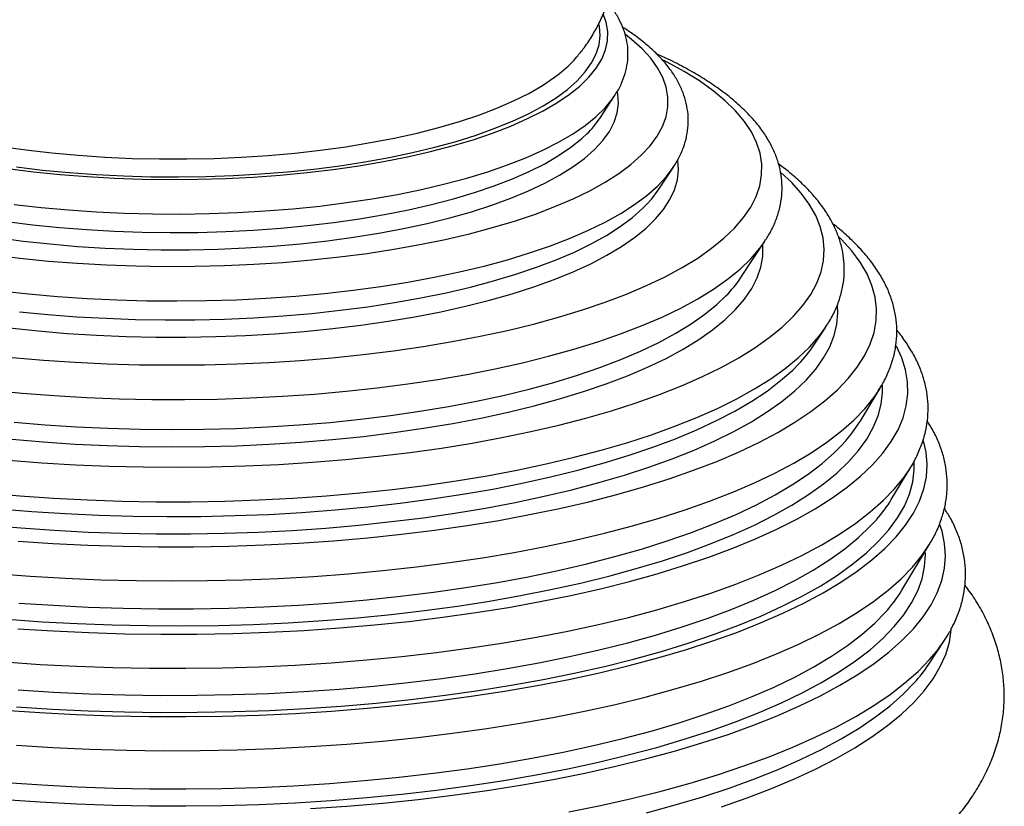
# Paper-space layout '_Dimétrica' of a CAD drawing. Header units: millimetres. Extents: x -165 to 165, y -17 to 463.
# Tile 3 of 4: x -31 to 165, y 149 to 306. Entities that reach past the tile are written whole.
import ezdxf

# ---------------------------------------------------------------- set-up
doc = ezdxf.new("R2010")
doc.units = ezdxf.units.MM

psp = doc.layouts.new('_Dimétrica')

# ---------------------------------------------------------------- linework, layer by layer
at = {"color": 7, "linetype": 'Continuous', "lineweight": 25}
for p, q in [((84.7, 286.17), (87.65, 290.64)), ((87.47, 290.37), (87.65, 290.64)), ((96.34, 271.93), (99.36, 276.5)), ((99.3, 276.41), (99.36, 276.5)), ((112.78, 254.53), (117.57, 261.78)), ((117.33, 261.42), (117.57, 261.78)), ((127.3, 241.11), (129.67, 244.69)), ((129.6, 244.59), (129.67, 244.69)), ((136.48, 225.93), (140.48, 232.56)), ((140.2, 232.11), (140.48, 232.56)), ((142.7, 210.41), (146.58, 216.84)), ((146.39, 216.53), (146.58, 216.84)), ((144.82, 192.39), (150.31, 201.49)), ((150.14, 177.65), (153.22, 182.32))]:
    psp.add_line(p, q, dxfattribs=at)
at = {"color": 8, "linetype": 'Continuous', "lineweight": 25, "flags": 128}
for points in [[(-33.09, 276.22), (-27.92, 275.57), (-22.63, 275.03), (-17.24, 274.6), (-11.79, 274.29), (-6.28, 274.1), (-0.75, 274.02), (4.78, 274.07), (10.29, 274.23), (15.76, 274.51), (21.17, 274.9), (26.49, 275.41), (31.7, 276.03), (36.78, 276.76), (41.7, 277.6), (46.46, 278.55), (51.03, 279.59), (55.38, 280.72), (59.51, 281.95), (63.4, 283.27), (67.02, 284.66), (70.37, 286.13), (73.43, 287.67), (76.19, 289.27), (78.63, 290.92), (80.75, 292.62), (82.54, 294.37), (83.99, 296.15), (85.1, 297.96), (85.85, 299.79), (86.26, 301.62), (86.31, 303.47), (86, 305.31), (85.49, 306.8)], [(-31.26, 276.53), (-26.09, 275.91), (-20.81, 275.4), (-15.45, 275.01), (-10.02, 274.73), (-4.55, 274.58), (0.94, 274.54), (6.43, 274.62), (11.88, 274.82), (17.29, 275.13), (22.63, 275.56), (27.87, 276.11), (33, 276.76), (37.98, 277.53), (42.81, 278.4), (47.46, 279.38), (51.91, 280.45), (56.14, 281.62), (60.13, 282.87), (63.87, 284.21), (67.35, 285.63), (70.54, 287.12), (73.44, 288.67), (76.03, 290.29), (78.3, 291.96), (80.24, 293.67), (81.84, 295.42), (83.1, 297.2), (84.02, 299), (84.58, 300.83), (84.78, 302.65), (84.63, 304.48), (84.56, 304.87)], [(-36.13, 259.04), (-30.6, 258.37), (-24.96, 257.82), (-19.23, 257.38), (-13.42, 257.05), (-7.58, 256.84), (-1.7, 256.75), (4.18, 256.78), (10.05, 256.92), (15.88, 257.18), (21.66, 257.55), (27.35, 258.04), (32.95, 258.64), (38.43, 259.35), (43.78, 260.17), (48.96, 261.1), (53.97, 262.13), (58.79, 263.25), (63.4, 264.47), (67.78, 265.78), (71.92, 267.17), (75.8, 268.65), (79.41, 270.19), (82.73, 271.81), (85.76, 273.49), (88.48, 275.23), (90.89, 277.02), (92.97, 278.85), (94.72, 280.73), (96.12, 282.63), (97.19, 284.56), (97.9, 286.51), (98.27, 288.46), (98.28, 290.42), (97.95, 292.38), (97.26, 294.33), (96.22, 296.26), (94.84, 298.16), (93.12, 300.04), (91.06, 301.88), (89.83, 302.84)], [(-32.18, 238.65), (-25.93, 238.12), (-19.61, 237.7), (-13.23, 237.4), (-6.81, 237.21), (-0.36, 237.15), (6.08, 237.2), (12.51, 237.37), (18.89, 237.66), (25.22, 238.06), (31.48, 238.59), (37.63, 239.22), (43.68, 239.97), (49.59, 240.82), (55.35, 241.79), (60.94, 242.86), (66.35, 244.03), (71.56, 245.29), (76.54, 246.66), (81.3, 248.11), (85.81, 249.64), (90.06, 251.26), (94.03, 252.95), (97.72, 254.71), (101.12, 256.54), (104.2, 258.42), (106.97, 260.36), (109.41, 262.35), (111.53, 264.38), (113.3, 266.45), (114.73, 268.54), (115.81, 270.66), (116.54, 272.8), (116.91, 274.94), (116.93, 277.09), (116.6, 279.24), (115.91, 281.37), (114.87, 283.49), (113.48, 285.59), (111.74, 287.66), (109.67, 289.69), (107.26, 291.69), (104.53, 293.63), (101.48, 295.53), (98.12, 297.36), (97.39, 297.73)], [(-34.44, 280.59), (-29.42, 279.9), (-24.26, 279.31), (-19.01, 278.84), (-13.67, 278.48), (-8.27, 278.24), (-2.84, 278.12), (2.61, 278.12), (8.04, 278.23), (13.44, 278.47), (18.78, 278.82), (24.04, 279.29), (29.2, 279.87), (34.23, 280.56), (39.12, 281.36), (43.84, 282.27), (48.37, 283.27), (52.69, 284.38), (56.79, 285.57), (60.65, 286.85), (64.24, 288.21), (67.56, 289.65), (70.6, 291.16), (73.33, 292.73), (75.74, 294.36), (76.7, 295.09)], [(-35.17, 262.47), (-29.95, 261.78), (-24.61, 261.21), (-19.18, 260.74), (-13.66, 260.39), (-8.09, 260.16), (-2.49, 260.05), (3.12, 260.06), (8.72, 260.18), (14.28, 260.43), (19.79, 260.79), (25.22, 261.26), (30.54, 261.85), (35.75, 262.56), (40.8, 263.37), (45.7, 264.28), (50.41, 265.3), (54.91, 266.41), (59.2, 267.62), (63.25, 268.92), (67.04, 270.29), (70.56, 271.75), (73.8, 273.28), (76.74, 274.87), (79.38, 276.52), (81.69, 278.23), (83.67, 279.98), (85.32, 281.77), (86.62, 283.58), (87.58, 285.43), (88.18, 287.29), (88.43, 289.16), (88.32, 291.03), (88.26, 291.37)], [(-31.73, 269.08), (-26.4, 268.48), (-20.96, 267.98), (-15.44, 267.6), (-9.86, 267.33), (-4.24, 267.19), (1.4, 267.16), (7.03, 267.24), (12.64, 267.45), (18.19, 267.77), (23.67, 268.21), (29.06, 268.76), (34.34, 269.43), (39.48, 270.2), (44.46, 271.08), (49.27, 272.06), (53.88, 273.14), (58.28, 274.32), (62.45, 275.58), (66.37, 276.93), (70.04, 278.36), (73.42, 279.86), (76.52, 281.43), (79.31, 283.07), (81.79, 284.75), (83.95, 286.49), (85.78, 288.27), (87.27, 290.08), (87.47, 290.37)], [(-33.25, 265.68), (-28.05, 265.03), (-22.73, 264.49), (-17.32, 264.06), (-11.84, 263.75), (-6.31, 263.55), (-0.76, 263.48), (4.8, 263.52), (10.34, 263.68), (15.83, 263.96), (21.26, 264.36), (26.61, 264.87), (31.84, 265.49), (36.94, 266.23), (41.9, 267.07), (46.68, 268.02), (51.26, 269.07), (55.64, 270.21), (59.79, 271.44), (63.69, 272.76), (67.33, 274.16), (70.69, 275.64), (73.77, 277.18), (76.54, 278.79), (78.99, 280.45), (81.13, 282.16), (82.16, 283.12)], [(-34.57, 251.89), (-28.89, 251.27), (-23.12, 250.76), (-17.26, 250.37), (-11.35, 250.09), (-5.4, 249.92), (0.57, 249.88), (6.54, 249.95), (12.49, 250.13), (18.39, 250.43), (24.24, 250.85), (29.99, 251.38), (35.65, 252.03), (41.18, 252.78), (46.57, 253.64), (51.79, 254.6), (56.84, 255.66), (61.7, 256.82), (66.34, 258.08), (70.75, 259.42), (74.92, 260.85), (78.83, 262.35), (82.47, 263.93), (85.82, 265.58), (88.88, 267.29), (91.63, 269.05), (94.07, 270.87), (96.18, 272.73), (97.96, 274.64), (99.3, 276.41)], [(-32.69, 244.51), (-27.01, 243.92), (-21.23, 243.44), (-15.38, 243.08), (-9.48, 242.83), (-3.55, 242.7), (2.4, 242.69), (8.34, 242.8), (14.25, 243.02), (20.11, 243.36), (25.9, 243.82), (31.6, 244.39), (37.19, 245.06), (42.64, 245.85), (47.95, 246.75), (53.09, 247.75), (58.04, 248.85), (62.79, 250.04), (67.32, 251.33), (71.61, 252.7), (75.65, 254.15), (79.42, 255.69), (82.92, 257.29), (86.12, 258.96), (89.02, 260.69), (91.61, 262.48), (93.88, 264.31), (95.82, 266.18), (97.42, 268.09), (98.67, 270.03), (99.59, 271.99), (100.15, 273.96), (100.36, 275.95), (100.23, 277.87)], [(-32.84, 218.23), (-26.24, 217.72), (-19.58, 217.32), (-12.86, 217.03), (-6.1, 216.87), (0.67, 216.82), (7.44, 216.89), (14.18, 217.08), (20.89, 217.39), (27.55, 217.81), (34.12, 218.35), (40.61, 219), (46.98, 219.76), (53.22, 220.64), (59.32, 221.62), (65.26, 222.71), (71.01, 223.9), (76.57, 225.19), (81.92, 226.57), (87.05, 228.04), (91.94, 229.61), (96.58, 231.25), (100.95, 232.98), (105.04, 234.77), (108.85, 236.64), (112.36, 238.57), (115.56, 240.56), (118.44, 242.6), (121, 244.69), (123.23, 246.83), (125.12, 248.99), (126.67, 251.19), (127.87, 253.41), (128.72, 255.65), (129.21, 257.9), (129.36, 260.16), (129.14, 262.42), (128.58, 264.67), (127.66, 266.9), (126.39, 269.12), (124.78, 271.31), (122.82, 273.47), (120.78, 275.38)], [(-30.7, 247.75), (-25.04, 247.2), (-19.29, 246.75), (-13.47, 246.43), (-7.6, 246.22), (-1.71, 246.12), (4.2, 246.15), (10.08, 246.29), (15.93, 246.55), (21.73, 246.93), (27.44, 247.42), (33.06, 248.02), (38.56, 248.73), (43.92, 249.56), (49.13, 250.49), (54.16, 251.52), (58.99, 252.65), (63.61, 253.87), (68.01, 255.18), (72.16, 256.58), (76.05, 258.06), (79.68, 259.61), (83.01, 261.23), (86.05, 262.92), (88.78, 264.67), (91.2, 266.46), (93.28, 268.3), (94.14, 269.17)], [(-30.94, 202.14), (-24.05, 201.68), (-17.1, 201.33), (-10.1, 201.11), (-3.09, 201), (3.94, 201), (10.96, 201.13), (17.95, 201.37), (24.89, 201.73), (31.77, 202.2), (38.57, 202.79), (45.27, 203.5), (51.86, 204.31), (58.32, 205.23), (64.63, 206.26), (70.77, 207.4), (76.74, 208.63), (82.52, 209.97), (88.08, 211.4), (93.42, 212.92), (98.53, 214.53), (103.39, 216.22), (107.99, 217.99), (112.31, 219.84), (116.35, 221.75), (120.1, 223.73), (123.54, 225.78), (126.67, 227.87), (129.48, 230.02), (131.97, 232.21), (134.12, 234.44), (135.93, 236.7), (137.4, 238.99), (138.52, 241.3), (139.29, 243.63), (139.71, 245.97), (139.78, 248.31), (139.49, 250.65), (138.85, 252.98), (137.87, 255.3), (136.53, 257.6), (134.84, 259.88), (132.82, 262.12), (132.36, 262.58)], [(-36.4, 232.16), (-30.14, 231.56), (-23.78, 231.07), (-17.36, 230.7), (-10.88, 230.44), (-4.38, 230.3), (2.14, 230.28), (8.66, 230.38), (15.14, 230.6), (21.59, 230.93), (27.97, 231.38), (34.27, 231.94), (40.46, 232.61), (46.54, 233.4), (52.48, 234.29), (58.27, 235.29), (63.89, 236.4), (69.32, 237.6), (74.55, 238.9), (79.56, 240.29), (84.33, 241.77), (88.86, 243.33), (93.13, 244.98), (97.12, 246.69), (100.83, 248.48), (104.24, 250.33), (107.35, 252.24), (110.14, 254.21), (112.61, 256.22), (114.75, 258.27), (116.55, 260.36), (117.33, 261.42)], [(-32.24, 222.38), (-25.98, 221.85), (-19.65, 221.43), (-13.25, 221.13), (-6.82, 220.94), (-0.37, 220.88), (6.09, 220.93), (12.53, 221.1), (18.93, 221.39), (25.27, 221.79), (31.54, 222.32), (37.71, 222.95), (43.76, 223.7), (49.68, 224.56), (55.46, 225.53), (61.06, 226.6), (66.48, 227.77), (71.69, 229.04), (76.69, 230.4), (81.46, 231.85), (85.97, 233.39), (90.23, 235.01), (94.21, 236.71), (97.91, 238.47), (101.31, 240.3), (104.4, 242.19), (107.17, 244.14), (109.62, 246.13), (111.74, 248.16), (113.52, 250.23), (114.95, 252.33), (116.03, 254.45), (116.76, 256.59), (117.14, 258.74), (117.16, 260.89), (117.14, 261.12)], [(-31.77, 225.8), (-25.6, 225.27), (-19.36, 224.86), (-13.06, 224.56), (-6.72, 224.38), (-0.36, 224.31), (6, 224.36), (12.35, 224.53), (18.65, 224.82), (24.9, 225.22), (31.08, 225.73), (37.16, 226.36), (43.12, 227.09), (48.96, 227.94), (54.65, 228.89), (60.17, 229.95), (65.51, 231.1), (70.65, 232.35), (75.57, 233.7), (80.27, 235.13), (84.72, 236.64), (88.91, 238.24), (92.84, 239.91), (96.48, 241.65), (99.83, 243.45), (102.88, 245.32), (105.61, 247.23), (108.02, 249.19), (109.82, 250.9)], [(-37.02, 205.33), (-30.44, 204.75), (-23.79, 204.28), (-17.07, 203.93), (-10.3, 203.7), (-3.51, 203.58), (3.29, 203.58), (10.08, 203.69), (16.84, 203.92), (23.56, 204.27), (30.22, 204.73), (36.8, 205.31), (43.28, 206), (49.65, 206.79), (55.88, 207.7), (61.97, 208.71), (67.89, 209.83), (73.63, 211.04), (79.17, 212.35), (84.51, 213.76), (89.62, 215.25), (94.5, 216.83), (99.12, 218.5), (103.48, 220.24), (107.57, 222.05), (111.37, 223.93), (114.87, 225.87), (118.07, 227.87), (120.96, 229.92), (123.53, 232.02), (125.77, 234.16), (127.68, 236.34), (129.24, 238.54), (130.47, 240.77), (131.35, 243.02), (131.88, 245.28), (132.06, 247.55), (132, 248.88)], [(-37.22, 211.72), (-30.61, 211.14), (-23.92, 210.67), (-17.16, 210.32), (-10.36, 210.09), (-3.53, 209.97), (3.31, 209.96), (10.13, 210.08), (16.94, 210.31), (23.69, 210.66), (30.39, 211.12), (37, 211.7), (43.51, 212.39), (49.91, 213.2), (56.18, 214.11), (62.3, 215.12), (68.25, 216.25), (74.03, 217.47), (79.6, 218.79), (84.97, 220.2), (90.11, 221.7), (95.01, 223.29), (99.66, 224.96), (104.04, 226.71), (108.15, 228.53), (111.97, 230.42), (115.5, 232.38), (118.71, 234.39), (121.62, 236.45), (124.2, 238.56), (126.45, 240.71), (128.37, 242.9), (129.6, 244.59)], [(-31.03, 184.71), (-23.99, 184.26), (-16.89, 183.93), (-9.75, 183.71), (-2.59, 183.61), (4.57, 183.62), (11.73, 183.76), (18.86, 184.01), (25.94, 184.38), (32.96, 184.86), (39.9, 185.45), (46.74, 186.16), (53.48, 186.98), (60.08, 187.91), (66.54, 188.95), (72.83, 190.09), (78.96, 191.33), (84.89, 192.67), (90.62, 194.11), (96.12, 195.64), (101.4, 197.25), (106.44, 198.95), (111.21, 200.73), (115.72, 202.59), (119.95, 204.52), (123.89, 206.51), (127.54, 208.57), (130.87, 210.69), (133.89, 212.85), (136.59, 215.07), (138.96, 217.32), (140.99, 219.61), (142.69, 221.93), (144.04, 224.28), (145.04, 226.64), (145.69, 229.02), (146, 231.41), (145.95, 233.8), (145.55, 236.18), (144.8, 238.56), (143.73, 240.87)], [(-34.83, 208.58), (-28.26, 208.03), (-21.62, 207.6), (-14.92, 207.28), (-8.18, 207.08), (-1.42, 207), (5.35, 207.04), (12.1, 207.19), (18.82, 207.45), (25.49, 207.84), (32.09, 208.34), (38.61, 208.95), (45.02, 209.67), (51.31, 210.51), (57.46, 211.45), (63.45, 212.49), (69.28, 213.64), (74.92, 214.89), (80.35, 216.24), (85.57, 217.67), (90.56, 219.2), (95.3, 220.81), (99.79, 222.49), (104.01, 224.26), (107.95, 226.09), (111.59, 227.99), (114.94, 229.96), (117.98, 231.97), (120.69, 234.04), (123.09, 236.15), (124.31, 237.37)], [(-33.05, 186.6), (-26.18, 186.11), (-19.25, 185.73), (-12.26, 185.47), (-5.25, 185.32), (1.78, 185.29), (8.8, 185.38), (15.81, 185.58), (22.77, 185.9), (29.67, 186.34), (36.51, 186.89), (43.25, 187.55), (49.88, 188.33), (56.39, 189.21), (62.76, 190.2), (68.97, 191.3), (75.01, 192.49), (80.87, 193.79), (86.52, 195.18), (91.96, 196.67), (97.17, 198.24), (102.14, 199.89), (106.86, 201.63), (111.31, 203.45), (115.48, 205.33), (119.37, 207.28), (122.95, 209.3), (126.24, 211.37), (129.21, 213.49), (131.85, 215.66), (134.17, 217.87), (136.16, 220.12), (137.81, 222.4), (139.12, 224.7), (140.07, 227.02), (140.69, 229.36), (140.95, 231.7), (140.94, 233.12)], [(-35.46, 195.7), (-28.55, 195.17), (-21.57, 194.76), (-14.54, 194.46), (-7.47, 194.28), (-0.38, 194.21), (6.7, 194.27), (13.77, 194.43), (20.81, 194.72), (27.8, 195.12), (34.71, 195.64), (41.55, 196.26), (48.28, 197.01), (54.89, 197.86), (61.37, 198.82), (67.7, 199.88), (73.86, 201.05), (79.84, 202.31), (85.63, 203.68), (91.2, 205.14), (96.56, 206.69), (101.68, 208.32), (106.54, 210.04), (111.15, 211.83), (115.49, 213.7), (119.54, 215.64), (123.3, 217.64), (126.76, 219.71), (129.91, 221.82), (132.74, 223.99), (135.25, 226.2), (137.42, 228.45), (139.26, 230.73), (140.2, 232.11)], [(-33.78, 168.51), (-26.63, 168.02), (-19.42, 167.65), (-12.17, 167.39), (-4.88, 167.26), (2.41, 167.24), (9.7, 167.33), (16.97, 167.55), (24.2, 167.88), (31.37, 168.34), (38.47, 168.9), (45.47, 169.58), (52.37, 170.38), (59.14, 171.28), (65.77, 172.3), (72.25, 173.42), (78.55, 174.64), (84.67, 175.97), (90.59, 177.39), (96.29, 178.91), (101.77, 180.52), (107, 182.21), (111.98, 183.99), (116.69, 185.85), (121.13, 187.78), (125.28, 189.78), (129.13, 191.84), (132.68, 193.97), (135.91, 196.15), (138.82, 198.38), (141.4, 200.66), (143.64, 202.97), (145.55, 205.32), (147.1, 207.7), (148.31, 210.09), (149.17, 212.51), (149.68, 214.94), (149.83, 217.37), (149.62, 219.8), (149.1, 222.09)], [(-30.81, 189.82), (-23.95, 189.37), (-17.03, 189.02), (-10.06, 188.8), (-3.07, 188.69), (3.92, 188.69), (10.91, 188.82), (17.87, 189.06), (24.78, 189.42), (31.64, 189.89), (38.41, 190.47), (45.08, 191.17), (51.64, 191.99), (58.07, 192.9), (64.36, 193.93), (70.48, 195.06), (76.42, 196.29), (82.17, 197.62), (87.71, 199.04), (93.03, 200.56), (98.12, 202.16), (102.96, 203.84), (107.54, 205.61), (111.84, 207.45), (115.87, 209.35), (119.6, 211.33), (123.03, 213.36), (126.14, 215.45), (128.94, 217.59), (131.42, 219.77), (133.18, 221.57)], [(-31.3, 169.19), (-24.2, 168.74), (-17.04, 168.4), (-9.84, 168.18), (-2.62, 168.08), (4.61, 168.09), (11.83, 168.23), (19.02, 168.48), (26.17, 168.85), (33.25, 169.34), (40.25, 169.94), (47.15, 170.65), (53.95, 171.48), (60.61, 172.42), (67.12, 173.46), (73.47, 174.61), (79.65, 175.87), (85.63, 177.22), (91.41, 178.67), (96.97, 180.21), (102.29, 181.84), (107.37, 183.56), (112.19, 185.35), (116.74, 187.23), (121.01, 189.17), (124.98, 191.18), (128.66, 193.26), (132.02, 195.39), (135.07, 197.58), (137.79, 199.81), (140.18, 202.09), (142.23, 204.4), (143.94, 206.74), (145.3, 209.11), (146.32, 211.49), (146.97, 213.89), (147.28, 216.3), (147.28, 218.03)], [(-33.71, 178.11), (-26.58, 177.62), (-19.38, 177.25), (-12.14, 176.99), (-4.87, 176.86), (2.41, 176.84), (9.68, 176.93), (16.94, 177.15), (24.15, 177.48), (31.3, 177.93), (38.39, 178.5), (45.38, 179.18), (52.26, 179.97), (59.02, 180.88), (65.63, 181.89), (72.1, 183.01), (78.39, 184.23), (84.49, 185.55), (90.4, 186.97), (96.09, 188.48), (101.55, 190.09), (106.78, 191.78), (111.75, 193.56), (116.45, 195.41), (120.88, 197.34), (125.02, 199.33), (128.86, 201.39), (132.4, 203.51), (135.63, 205.69), (138.53, 207.92), (141.1, 210.19), (143.34, 212.5), (145.24, 214.84), (146.39, 216.53)], [(-30.93, 172.56), (-23.91, 172.11), (-16.84, 171.78), (-9.72, 171.56), (-2.58, 171.46), (4.56, 171.48), (11.69, 171.61), (18.8, 171.86), (25.86, 172.23), (32.86, 172.71), (39.77, 173.3), (46.6, 174.01), (53.31, 174.83), (59.89, 175.75), (66.33, 176.79), (72.6, 177.92), (78.71, 179.16), (84.62, 180.5), (90.33, 181.93), (95.82, 183.45), (101.08, 185.06), (106.1, 186.76), (110.86, 188.53), (115.35, 190.38), (119.57, 192.31), (123.5, 194.3), (127.13, 196.35), (130.46, 198.45), (133.47, 200.61), (136.16, 202.82), (138.52, 205.07), (139.8, 206.46)], [(27.21, 148.94), (34.42, 149.43), (41.55, 150.04), (48.58, 150.76), (55.51, 151.6), (62.3, 152.54), (68.96, 153.59), (75.45, 154.74), (81.77, 156), (87.91, 157.35), (93.84, 158.81), (99.55, 160.35), (105.04, 161.99), (110.28, 163.71), (115.27, 165.51), (120, 167.4), (124.45, 169.35), (128.61, 171.37), (132.48, 173.46), (136.04, 175.61), (139.29, 177.81), (142.22, 180.06), (144.82, 182.36), (147.09, 184.69), (149.02, 187.06), (150.61, 189.45), (151.85, 191.87), (152.74, 194.31), (153.28, 196.75), (153.47, 199.21), (153.31, 201.66), (152.79, 204.11), (152.31, 205.57)], [(-33.7, 150.75), (-26.57, 150.26), (-19.38, 149.89), (-12.14, 149.63), (-4.87, 149.49), (2.41, 149.47), (9.68, 149.57), (16.93, 149.79), (24.14, 150.12), (31.3, 150.57), (38.37, 151.14), (45.36, 151.82), (52.24, 152.61), (59, 153.51), (65.61, 154.52), (72.08, 155.64), (78.37, 156.86), (84.47, 158.19), (90.37, 159.61), (96.06, 161.12), (101.52, 162.72), (106.74, 164.41), (111.71, 166.19), (116.41, 168.04), (120.84, 169.97), (124.98, 171.96), (128.82, 174.02), (132.36, 176.14), (135.58, 178.32), (138.49, 180.54), (141.06, 182.81), (143.3, 185.12), (145.2, 187.47), (146.75, 189.84), (147.96, 192.23), (148.82, 194.64), (149.32, 197.06), (149.47, 199.49), (149.45, 200.06)], [(-31.28, 161.53), (-24.05, 161.09), (-16.76, 160.76), (-9.44, 160.55), (-2.09, 160.46), (5.26, 160.49), (12.6, 160.63), (19.91, 160.89), (27.18, 161.27), (34.38, 161.76), (41.51, 162.37), (48.54, 163.09), (55.45, 163.92), (62.24, 164.86), (68.89, 165.91), (75.38, 167.06), (81.69, 168.32), (87.82, 169.67), (93.74, 171.12), (99.45, 172.67), (104.93, 174.3), (110.17, 176.02), (115.16, 177.82), (119.88, 179.7), (124.32, 181.65), (128.48, 183.68), (132.34, 185.76), (135.9, 187.91), (139.15, 190.1), (142.08, 192.35), (144.68, 194.65), (146.94, 196.98), (148.87, 199.34), (150.33, 201.53)], [(-33.31, 154.12), (-26.26, 153.64), (-19.15, 153.27), (-12, 153.02), (-4.81, 152.88), (2.38, 152.86), (9.57, 152.96), (16.73, 153.17), (23.86, 153.5), (30.93, 153.94), (37.93, 154.5), (44.83, 155.18), (51.63, 155.96), (58.31, 156.85), (64.85, 157.85), (71.23, 158.96), (77.45, 160.16), (83.48, 161.47), (89.32, 162.87), (94.94, 164.37), (100.34, 165.95), (105.5, 167.63), (110.41, 169.38), (115.05, 171.21), (119.43, 173.11), (123.52, 175.09), (127.32, 177.12), (130.81, 179.22), (134, 181.37), (136.87, 183.57), (139.41, 185.81), (141.46, 187.91)], [(108.91, 149.32), (114.02, 151.09), (118.86, 152.94), (123.44, 154.86), (127.74, 156.85), (131.75, 158.91), (135.45, 161.03), (138.86, 163.21), (141.95, 165.44), (144.71, 167.71), (147.15, 170.03), (149.26, 172.38), (151.02, 174.76), (152.45, 177.17), (153.53, 179.6), (154.26, 182.04), (154.64, 184.49), (154.67, 184.9)], [(78.56, 148.29), (84.88, 149.58), (91.02, 150.96), (96.95, 152.44), (102.67, 154.01), (108.16, 155.67), (113.4, 157.42), (118.4, 159.25), (123.13, 161.15), (127.58, 163.12), (131.75, 165.16), (135.63, 167.27), (139.2, 169.43), (142.46, 171.65), (145.41, 173.92), (148.03, 176.23), (150.32, 178.58), (151.23, 179.63)], [(94, 148.12), (99.72, 149.67), (105.22, 151.31), (110.47, 153.03), (115.47, 154.84), (120.21, 156.72), (124.66, 158.68), (128.83, 160.71), (132.71, 162.8), (136.28, 164.95), (139.53, 167.16), (142.47, 169.41), (145.07, 171.71), (147.3, 173.99)]]:
    psp.add_lwpolyline(points, dxfattribs=at)
at = {"color": 7, "linetype": 'Continuous', "lineweight": 25, "flags": 128}
psp.add_lwpolyline([(94.14, 269.17), (95.04, 270.18), (96.34, 271.93)], dxfattribs=at)
at = {"color": 7, "linetype": 'Continuous', "lineweight": 25}
for centre, radius, start, end in [((62.2, 313.69), 23.58, 307.919, 318.9382), ((68.98, 296.71), 18.93, 314.1318, 326.1616), ((91.82, 268.61), 25.25, 315.4551, 326.1085), ((104.5, 256.32), 27.41, 316.2648, 326.2842), ((112.34, 240.76), 28.33, 317.3699, 328.448), ((118.53, 225.14), 28.31, 318.7165, 328.6475), ((119.21, 208.12), 30.06, 317.7473, 328.4413), ((129.26, 198.06), 28.67, 320.0183, 331.0711), ((123.51, 195.42), 32.02, 317.9748, 326.2869)]:
    psp.add_arc(centre, radius, start, end, dxfattribs=at)
for points, knots in [([(79.94, 298.18), (80.45, 298.78), (81.59, 300.13), (83.14, 302.43), (84.58, 305), (85.8, 307.75), (86.76, 310.68), (87.42, 313.76), (87.73, 316.84), (87.72, 319.89), (87.39, 322.89), (86.77, 325.8), (85.86, 328.62), (84.69, 331.32), (83.26, 333.91), (81.6, 336.38), (79.68, 338.75), (77.51, 341.01), (75.37, 342.94), (73.89, 344.04), (73.28, 344.5)], [0, 0, 0, 0, 0.046038, 0.103414, 0.158831, 0.212808, 0.271446, 0.328553, 0.384392, 0.439335, 0.493723, 0.547803, 0.601934, 0.656509, 0.71197, 0.768833, 0.827709, 0.889314, 0.954448, 1, 1, 1, 1]), ([(87.39, 290.33), (87.64, 290.67), (88.36, 291.68), (89.22, 293.45), (89.95, 295.59), (90.32, 297.72), (90.36, 299.83), (90.08, 301.9), (89.49, 303.93), (88.59, 305.91), (87.52, 307.7), (86.63, 308.79), (86.24, 309.27)], [0, 0, 0, 0, 0.059331, 0.174394, 0.285007, 0.391594, 0.495468, 0.598368, 0.701581, 0.806742, 0.915183, 1, 1, 1, 1]), ([(99.26, 276.4), (99.65, 276.99), (100.49, 278.28), (101.4, 280.38), (102.05, 282.61), (102.35, 284.83), (102.32, 287.03), (101.97, 289.19), (101.32, 291.31), (100.37, 293.4), (99.11, 295.46), (97.53, 297.48), (95.63, 299.47), (93.4, 301.4), (91.28, 303.01), (89.81, 303.94), (89.28, 304.28)], [0, 0, 0, 0, 0.064188, 0.140472, 0.214183, 0.285701, 0.355846, 0.425616, 0.495747, 0.567201, 0.640686, 0.716527, 0.794587, 0.874342, 0.955117, 1, 1, 1, 1]), ([(117.26, 261.37), (117.66, 261.96), (118.57, 263.31), (119.61, 265.49), (120.43, 267.85), (120.89, 270.22), (121.02, 272.57), (120.83, 274.9), (120.33, 277.19), (119.52, 279.45), (118.41, 281.68), (116.98, 283.89), (115.23, 286.06), (113.17, 288.2), (110.78, 290.28), (108.09, 292.32), (105.12, 294.28), (101.85, 296.17), (98.81, 297.76), (96.75, 298.69), (95.97, 299.05)], [0, 0, 0, 0, 0.045884, 0.104023, 0.160582, 0.215649, 0.269609, 0.323044, 0.376475, 0.430447, 0.485484, 0.541917, 0.599819, 0.659011, 0.719142, 0.779827, 0.840747, 0.901664, 0.962462, 1, 1, 1, 1]), ([(129.55, 244.59), (129.79, 244.92), (130.57, 246.03), (131.56, 248), (132.52, 250.45), (133.12, 252.91), (133.39, 255.36), (133.34, 257.79), (132.97, 260.19), (132.29, 262.56), (131.3, 264.9), (130, 267.21), (128.39, 269.5), (126.46, 271.76), (124.19, 273.97), (122.14, 275.75), (120.74, 276.76), (120.31, 277.07)], [0, 0, 0, 0, 0.03184, 0.106277, 0.178981, 0.249923, 0.319416, 0.388032, 0.456441, 0.525168, 0.594868, 0.666017, 0.738832, 0.813245, 0.888954, 0.965546, 1, 1, 1, 1]), ([(140.12, 232.06), (140.44, 232.54), (141.27, 233.83), (142.27, 236), (143.14, 238.53), (143.66, 241.06), (143.85, 243.57), (143.72, 246.07), (143.27, 248.54), (142.52, 250.98), (141.46, 253.4), (140.08, 255.79), (138.39, 258.15), (136.38, 260.49), (134.03, 262.77), (132.24, 264.35), (131.16, 265.15), (131.06, 265.22)], [0, 0, 0, 0, 0.044662, 0.119531, 0.192762, 0.264419, 0.334858, 0.404645, 0.474351, 0.544504, 0.615673, 0.688248, 0.762374, 0.837948, 0.914675, 0.992181, 1, 1, 1, 1]), ([(146.36, 216.49), (146.36, 216.49), (146.94, 217.32), (147.8, 219.03), (148.89, 221.59), (149.61, 224.16), (150, 226.73), (150.06, 229.28), (149.8, 231.81), (149.23, 234.31), (148.35, 236.79), (147.17, 239.24), (145.64, 241.66), (144.5, 243.28), (143.78, 244.07), (143.77, 244.08)], [0, 0, 0, 0, 0.000976, 0.095982, 0.189142, 0.28034, 0.369804, 0.458074, 0.545881, 0.633805, 0.72255, 0.81272, 0.90467, 0.998458, 1, 1, 1, 1]), ([(150.33, 201.53), (150.78, 202.33), (151.72, 203.97), (152.72, 206.52), (153.44, 209.11), (153.81, 211.71), (153.86, 214.28), (153.59, 216.84), (153.01, 219.37), (152.12, 221.87), (151.07, 224.09), (150.2, 225.46), (149.83, 226.02)], [0, 0, 0, 0, 0.102664, 0.209578, 0.314312, 0.41714, 0.51867, 0.61972, 0.720923, 0.823069, 0.926817, 1, 1, 1, 1]), ([(154.47, 184.44), (154.79, 185.03), (155.57, 186.47), (156.45, 188.81), (157.13, 191.43), (157.47, 194.04), (157.5, 196.64), (157.2, 199.22), (156.59, 201.77), (155.67, 204.3), (154.57, 206.59), (153.65, 208.02), (153.25, 208.63)], [0, 0, 0, 0, 0.075882, 0.184938, 0.291843, 0.396904, 0.500748, 0.604195, 0.707846, 0.812496, 0.918781, 1, 1, 1, 1]), ([(82.75, 113.21), (84.67, 113.63), (88.64, 114.48), (94.45, 115.91), (100.23, 117.45), (105.84, 119.1), (111.27, 120.86), (116.52, 122.72), (121.57, 124.7), (126.42, 126.79), (131.07, 128.99), (135.51, 131.33), (139.72, 133.8), (143.68, 136.41), (147.39, 139.17), (150.79, 142.07), (153.86, 145.09), (156.48, 148.1), (158.68, 151.08), (160.54, 154.09), (162.14, 157.24), (163.42, 160.53), (164.36, 163.83), (164.94, 167.13), (165.2, 170.41), (165.13, 173.67), (164.75, 176.89), (164.06, 180.05), (163.08, 183.16), (161.8, 186.21), (160.22, 189.19), (158.72, 191.59), (157.67, 192.95), (157.33, 193.39)], [0, 0, 0, 0, 0.03316, 0.068611, 0.10419, 0.139918, 0.175816, 0.211909, 0.248221, 0.28478, 0.321606, 0.358709, 0.396077, 0.433648, 0.471254, 0.508577, 0.545231, 0.580808, 0.611502, 0.640992, 0.672473, 0.702726, 0.731921, 0.76031, 0.788142, 0.815658, 0.843072, 0.870553, 0.898329, 0.926628, 0.955676, 0.985696, 1, 1, 1, 1])]:
    psp.add_open_spline(points, degree=3, knots=knots, dxfattribs=at)

doc.saveas('drawing.dxf')
